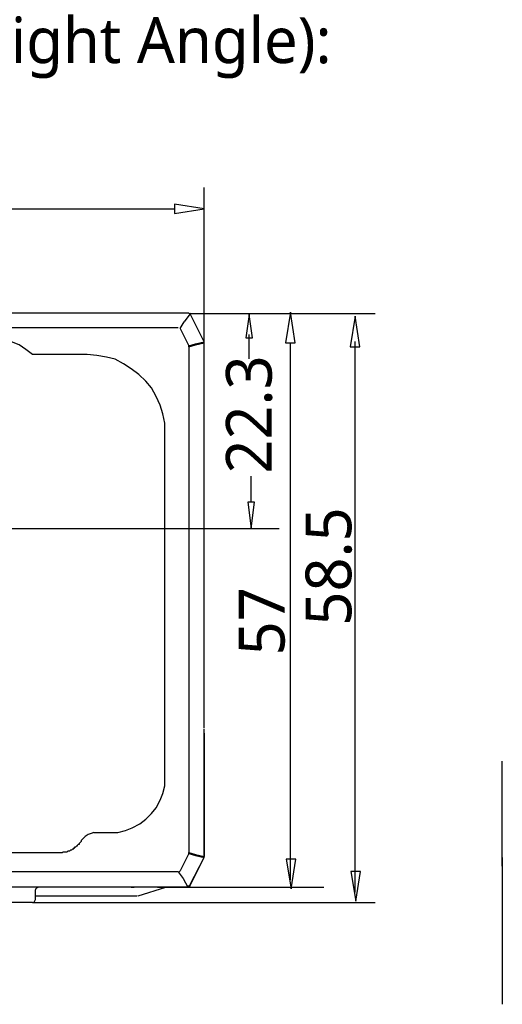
# Model space of a CAD drawing. Extents: x 1 to 383, y 56 to 366.
# Tile 23 of 28: x 220 to 261, y 281 to 366. Entities that reach past the tile are written whole.
import ezdxf

# ---------------------------------------------------------------- set-up
doc = ezdxf.new("R2010")
doc.units = 0
doc.header["$MEASUREMENT"] = 0
doc.layers.get('0').update_dxf_attribs({"linetype": 'CONTINUOUS'})
doc.styles.add('HORIZONTALGBCBIG', font='txt.shx', dxfattribs={"bigfont": 'gbcbig.shx'})
doc.styles.get("Standard").update_dxf_attribs({"font": 'Roboto-Regular.ttf'})

msp = doc.modelspace()

# ---------------------------------------------------------------- linework, layer by layer
at = {"color": 251, "linetype": 'Continuous'}
for p, q in [((235.75549, 337.85534), (235.75549, 351.2388)), ((200.93695, 349.40556), (233.19773, 349.40556)), ((234.58174, 340.4031), (250.48794, 340.4031)), ((239.6081, 338.58635), (239.6081, 336.49179)), ((243.18126, 291.59623), (243.18126, 337.85535)), ((248.75232, 290.54107), (248.75232, 337.97506)), ((239.81053, 324.12168), (239.81053, 326.37182)), ((217.21922, 321.87926), (242.19937, 321.87926)), ((261.42262, 293.51991), (261.42262, 280.86855)), ((231.72657, 290.96834), (246.05877, 290.96834)), ((220.98648, 289.64991), (250.48798, 289.64991))]:
    msp.add_line(p, q, dxfattribs=at)
at = {"color": 7, "linetype": 'Continuous'}
for p, q in [((234.35285, 340.40982), (199.78183, 340.40982)), ((234.51786, 340.32742), (234.02281, 339.6682)), ((235.75549, 337.93775), (234.51786, 340.40982)), ((233.69278, 339.09138), (234.02281, 339.6682)), ((200.60691, 339.17379), (233.52776, 339.17379)), ((233.69278, 339.09138), (234.43536, 337.60814)), ((234.43536, 337.60814), (235.01291, 337.77294)), ((234.43536, 337.52574), (235.01291, 337.69054)), ((235.01291, 337.77294), (235.75549, 337.93775)), ((235.01291, 337.69054), (235.75549, 337.85534)), ((235.75549, 337.85534), (235.75549, 337.93775)), ((235.75549, 337.85534), (235.75549, 337.93775)), ((235.75549, 337.85534), (235.75549, 337.93775)), ((235.75549, 304.64716), (235.75549, 337.85535)), ((225.68947, 336.86652), (220.98649, 336.86652)), ((234.43534, 337.52574), (234.43534, 293.93484)), ((232.37266, 300.44463), (232.37266, 330.19192)), ((235.75549, 304.97677), (235.75549, 305.22397)), ((235.75549, 304.23514), (235.75549, 304.07034)), ((235.75549, 303.24631), (235.75549, 304.07034)), ((235.75549, 304.07034), (235.75549, 303.74073)), ((235.75549, 303.74073), (235.75549, 303.49352)), ((235.75549, 303.65833), (235.75549, 303.74073)), ((235.75549, 293.60523), (235.75549, 303.65833)), ((235.75549, 293.60523), (235.75549, 303.65833)), ((235.75549, 303.49352), (235.75549, 303.24631)), ((235.75549, 303.24631), (235.75549, 293.60523)), ((261.42262, 292.78254), (261.42262, 301.8133)), ((226.26702, 295.66529), (227.58716, 295.66529)), ((211.00297, 293.93484), (223.21421, 293.93484)), ((234.43536, 293.85243), (233.69278, 292.36919)), ((234.43536, 293.93484), (235.01291, 293.77003)), ((234.43536, 293.85243), (235.01291, 293.68763)), ((235.01291, 293.77003), (235.75549, 293.60523)), ((235.01291, 293.68763), (235.75549, 293.52282)), ((235.75549, 293.52282), (235.75549, 293.60523)), ((235.75549, 293.52282), (235.75549, 293.60523)), ((235.75549, 293.52282), (235.75549, 293.60523)), ((234.51786, 291.13315), (235.75549, 293.52282)), ((234.51786, 291.13315), (235.75549, 293.52282)), ((234.51786, 291.05075), (235.75549, 293.52282)), ((233.52776, 292.28679), (200.60691, 292.28679)), ((233.52776, 292.28679), (233.94031, 291.70997)), ((233.94031, 291.70997), (234.35285, 290.96835)), ((234.35285, 290.96834), (199.78183, 290.96834)), ((234.35285, 290.96834), (221.069, 290.96834)), ((234.35285, 290.96834), (221.069, 290.96834)), ((221.23401, 290.22673), (229.9799, 290.22673)), ((221.23402, 289.89712), (221.23402, 290.72114)), ((229.48485, 290.96834), (221.39903, 290.96834)), ((230.06241, 290.22673), (232.45515, 290.96835)), ((220.98649, 289.64991), (213.2307, 289.64991))]:
    msp.add_line(p, q, dxfattribs=at)
at = {"color": 251, "linetype": 'Continuous'}
for points in [[(235.75549, 349.40557), (233.19773, 349.81758), (233.19773, 348.99355), (233.19773, 348.99355), (235.75549, 349.40557)], [(239.62516, 340.30115), (239.33902, 338.2934), (239.9113, 338.2934), (239.9113, 338.2934), (239.62516, 340.30115)], [(243.18125, 340.49222), (242.7687, 337.85534), (243.59379, 337.85534), (243.59379, 337.85534), (243.18125, 340.49222)], [(248.75231, 340.16697), (248.33977, 337.53009), (249.16486, 337.53009), (249.16486, 337.53009), (248.75231, 340.16697)], [(239.81053, 321.87154), (240.09668, 324.12168), (239.52439, 324.12168), (239.52439, 324.12168), (239.81053, 321.87154)], [(243.23302, 290.81313), (243.64557, 293.36761), (242.82048, 293.36761), (242.82048, 293.36761), (243.23302, 290.81313)], [(248.80409, 289.75798), (249.21663, 292.31246), (248.39155, 292.31246), (248.39155, 292.31246), (248.80409, 289.75798)]]:
    msp.add_lwpolyline(points, dxfattribs=at)
at = {"color": 7, "linetype": 'Continuous'}
for points in [[(234.51786, 340.32742), (234.43536, 340.40982), (234.35285, 340.40982)], [(220.98649, 336.86652), (220.40893, 337.27853), (219.83137, 337.69054), (219.1713, 337.93775), (218.51123, 338.18495), (217.76866, 338.26736), (217.02608, 338.34976), (216.36602, 338.26736), (215.62344, 338.18495), (214.96337, 337.93775), (214.30331, 337.69054), (213.64324, 337.27853), (213.06568, 336.86652)], [(235.01291, 337.69054), (235.01291, 337.69054), (235.01291, 337.69054), (235.01291, 337.69054), (235.01291, 337.69054), (235.01291, 337.69054), (235.01291, 337.77294), (235.01291, 337.77294)], [(235.75549, 337.85534), (235.75549, 337.85534), (235.75549, 337.85534), (235.75549, 337.85534), (235.75549, 337.85534), (235.75549, 337.85534), (235.75549, 337.93775), (235.75549, 337.93775)], [(232.37265, 330.19192), (232.37265, 330.93354), (232.20763, 331.75756), (231.9601, 332.49919), (231.63007, 333.24081), (231.21753, 333.98243), (230.72248, 334.55925), (230.14492, 335.13606), (229.48485, 335.63048), (228.82478, 336.04249), (228.08221, 336.4545), (227.33963, 336.61931), (226.51455, 336.78411), (225.68947, 336.86652)], [(234.43536, 337.52574), (234.43536, 337.60814), (234.43536, 337.60814)], [(235.75549, 293.60523), (235.75549, 303.65833), (235.75549, 303.82313), (235.75549, 303.90553), (235.75549, 304.07034), (235.75549, 304.23514), (235.75549, 304.31755), (235.75549, 304.48235), (235.75549, 304.56475)], [(227.58716, 295.66529), (228.32973, 295.66529), (228.9898, 295.83009), (229.56736, 296.0773), (230.22743, 296.40691), (230.72248, 296.81892), (231.21753, 297.31334), (231.63007, 297.80775), (231.9601, 298.46697), (232.20763, 299.04379), (232.37265, 299.70301), (232.37265, 300.44463)], [(226.26702, 295.66529), (226.0195, 295.58289), (225.77197, 295.50048), (225.52445, 295.33568), (225.35943, 295.17087)], [(223.21421, 293.93484), (223.21421, 293.93484), (223.29672, 293.93484), (223.29672, 293.93484), (223.37923, 293.93484), (223.46174, 293.93484), (223.46174, 293.93484), (223.54425, 293.93484), (223.54425, 293.93484), (223.62676, 294.01724), (223.62676, 294.01724), (223.70926, 294.01724), (223.70926, 294.01724), (223.79177, 294.01724), (223.87428, 294.01724), (223.95679, 294.01724), (223.95679, 294.01724), (224.0393, 294.09964), (224.12181, 294.09964), (224.20431, 294.09964), (224.28682, 294.18204), (224.36933, 294.18204), (224.45184, 294.26445), (224.45184, 294.26445), (224.53435, 294.26445), (224.53435, 294.34685), (224.53435, 294.34685), (224.61686, 294.34685), (224.61686, 294.42925), (224.69936, 294.42925), (224.69936, 294.42925), (224.78187, 294.51165), (224.78187, 294.51165), (224.86438, 294.51165), (224.86438, 294.59406), (224.86438, 294.59406), (224.94689, 294.67646), (225.0294, 294.67646), (225.0294, 294.75886), (225.11191, 294.84126), (225.19442, 294.92367), (225.19442, 295.00607), (225.27692, 295.08847), (225.35943, 295.17087)], [(234.43536, 293.85243), (234.43536, 293.85243), (234.43536, 293.93484)], [(235.01291, 293.68763), (235.01291, 293.68763), (235.01291, 293.68763), (235.01291, 293.77003), (235.01291, 293.77003), (235.01291, 293.77003), (235.01291, 293.77003), (235.01291, 293.77003)], [(235.75549, 293.52282), (235.75549, 293.52282), (235.75549, 293.52282), (235.75549, 293.52282), (235.75549, 293.60523), (235.75549, 293.60523), (235.75549, 293.60523), (235.75549, 293.60523)], [(233.52776, 292.28679), (233.61027, 292.28679), (233.69278, 292.36919)], [(234.35285, 290.96835), (234.43536, 291.05075), (234.51786, 291.13315)], [(234.51786, 291.13315), (234.51786, 291.05075), (234.51786, 291.05075), (234.43536, 291.05075), (234.43536, 291.05075), (234.43536, 291.05075), (234.43536, 291.05075), (234.43536, 291.05075), (234.43536, 291.05075), (234.43536, 291.05075), (234.43536, 291.05075), (234.35285, 291.05075), (234.35285, 290.96835), (234.35285, 290.96835), (234.35285, 290.96835)], [(234.35285, 290.96835), (234.43536, 290.96835), (234.51786, 291.05075)], [(234.35285, 290.96835), (234.43536, 290.96835), (234.51786, 291.05075)], [(221.48154, 290.96835), (221.31652, 290.88595), (221.23401, 290.80354), (221.23401, 290.72114)], [(229.48485, 290.96835), (229.56736, 290.96835), (229.73238, 290.96835)], [(220.98649, 289.64991), (221.069, 289.64991), (221.1515, 289.73231), (221.23401, 289.89712)]]:
    msp.add_lwpolyline(points, dxfattribs=at)

# ---------------------------------------------------------------- texts
at = {"insert": (197.09064, 363.27553), "char_height": 3.1557, "width": 53.3237078, "attachment_point": 4, "style": 'HORIZONTALGBCBIG'}
msp.add_mtext('{\\fMicrosoft YaHei|b0|i0|c134|p34;\\H1.249992x;\\C7;Device (Right Angle):}', dxfattribs=at)
at = {"char_height": 3.944646, "attachment_point": 5, "rotation": 90}
for s, insert, width in [('{\\C7;22.3}', (239.64099, 331.68751), 10.8960549), ('{\\C7;58.5}', (246.49455, 318.5942), 12.1183713), ('{\\C7;57}', (240.73716, 313.87182), 12.1183713)]:
    msp.add_mtext(s, dxfattribs=dict(at, insert=insert, width=width))

doc.saveas('drawing.dxf')
